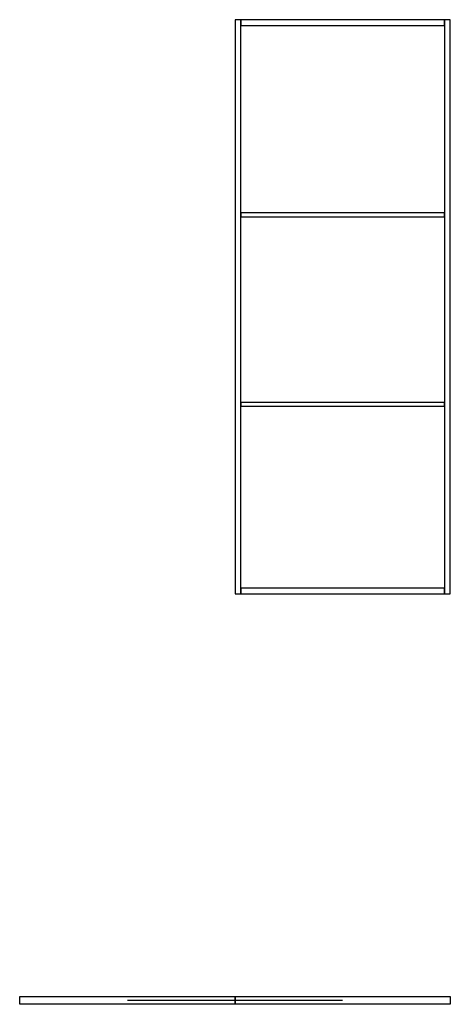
# Model space of a CAD drawing. Header units: millimetres. Extents: x -900 to 900, y -1716 to 2400.
import ezdxf

# ---------------------------------------------------------------- set-up
doc = ezdxf.new("R2010")
doc.units = ezdxf.units.MM
for name, color, linetype in [('FRONT_LEAVES', 1, 'CONTINUOUS'), ('FRONT_MOULDINGS', 3, 'CONTINUOUS'), ('FRONT_PROFILE', 2, 'CONTINUOUS'), ('PLAN_CLOSED', 6, 'CONTINUOUS'), ('PLAN_OPEN', 1, 'CONTINUOUS'), ('TRAVEL', 2, 'CONTINUOUS')]:
    doc.layers.add(name, color=color, linetype=linetype)

msp = doc.modelspace()

# ---------------------------------------------------------------- linework, layer by layer
at = {"layer": 'FRONT_LEAVES'}
msp.add_lwpolyline([(0, 0), (900, 0), (900, 2400), (0, 2400)], close=True, dxfattribs=at)
at = {"layer": 'FRONT_MOULDINGS'}
for points in [[(24, 1576), (876, 1576), (876, 1592), (24, 1592)], [(24, 784), (876, 784), (876, 800), (24, 800)]]:
    msp.add_lwpolyline(points, close=True, dxfattribs=at)
at = {"layer": 'FRONT_PROFILE'}
for points in [[(0, 0), (24, 0), (24, 2400), (0, 2400)], [(24, 2376), (876, 2376), (876, 2400), (24, 2400)], [(876, 0), (900, 0), (900, 2400), (876, 2400)], [(24, 0), (876, 0), (876, 24), (24, 24)]]:
    msp.add_lwpolyline(points, close=True, dxfattribs=at)
at = {"layer": 'PLAN_CLOSED'}
msp.add_lwpolyline([(0, -1684), (900, -1684), (900, -1716), (0, -1716)], close=True, dxfattribs=at)
at = {"layer": 'PLAN_OPEN'}
msp.add_lwpolyline([(-900, -1684), (0, -1684), (0, -1716), (-900, -1716)], close=True, dxfattribs=at)
at = {"layer": 'TRAVEL'}
msp.add_lwpolyline([(450, -1700), (-450, -1700)], dxfattribs=at)

doc.saveas('drawing.dxf')
